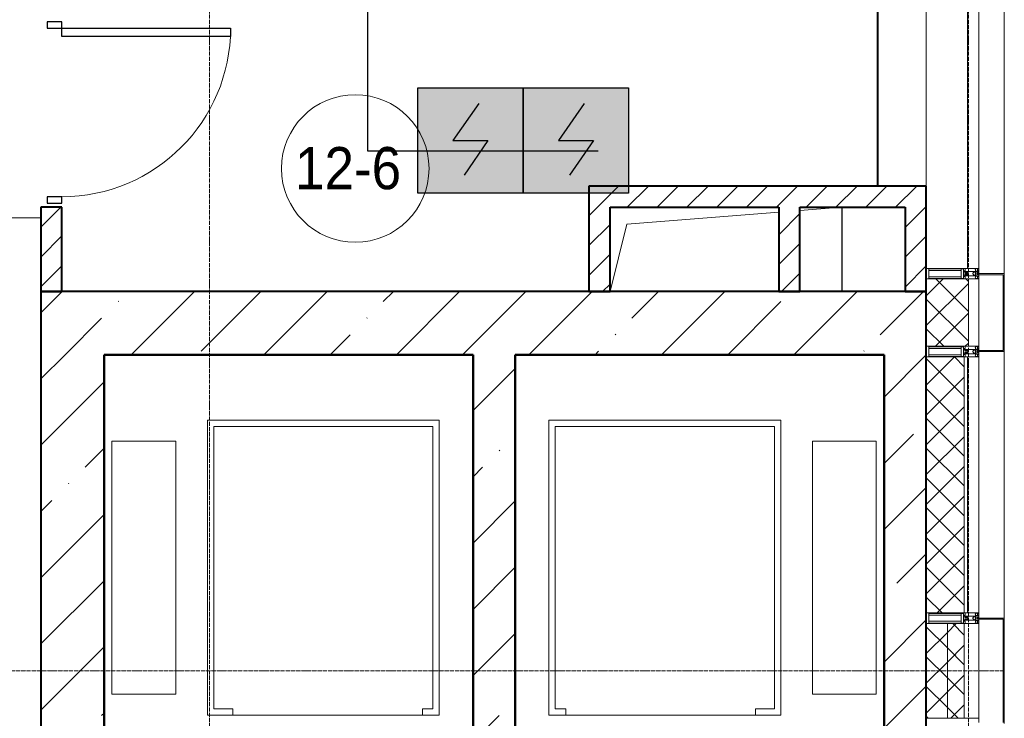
# Model space of a CAD drawing. Header units: millimetres. Extents: x -816133 to 919604, y 87941 to 147341.
# Tile 156 of 201: x -6552 to -1882, y 131249 to 134564. Entities that reach past the tile are written whole.
import ezdxf

# ---------------------------------------------------------------- set-up
doc = ezdxf.new("R2010")
doc.units = ezdxf.units.MM
for name, pattern in [('ADSK_Линия сетки', [25, 20, -2.5, 0, -2.5]), ('Линия сетки', [25, 20, -2.5, 0, -2.5]), ('Штрих_3_1_5_', [4.5, 3, -1.5]), ('Штриховая_ш3 п1_5', [4.5, 3, -1.5])]:
    doc.linetypes.add(name, pattern=pattern)
for name, color, linetype, lineweight in [('A-000-M_MASS', 7, 'Continuous', 18), ('A-010-A_ROOM', 7, 'Continuous', 20), ('A-200-M_WALL', 7, 'Continuous', 18), ('A-200-M_WALL_EXT', 7, 'Continuous', 18), ('A-200-M_WALL_INT', 7, 'Continuous', 18), ('A-200-M_WALL_PAT', 7, 'Continuous', 40), ('A-214-M_CURT_WALL', 7, 'Continuous', 18), ('A-215-M_CURT_PANEL', 7, 'Continuous', 18), ('A-280-M_COLUMN', 7, 'Continuous', 18), ('A-325-M_DOOR', 7, 'Continuous', 18), ('Z-030-M_GRID', 7, 'Continuous', 9), ('Z-060-M_DETAIL', 7, 'Continuous', 18), ('СОУЭ', 1, 'Continuous', 30), ('СС-011-ПОЖ-СИГНАЛИЗАЦИЯ', 1, 'Continuous', 30)]:
    doc.layers.add(name, color=color, linetype=linetype, lineweight=lineweight)
doc.layers.add('A-010-M_ROOM_SEPARATION', color=4, linetype='Штриховая_ш3 п1_5', lineweight=40, true_color=0x00ffff)
doc.layers.add('EI_HATCH_GALV', color=7, linetype='Continuous')
doc.styles.add('Arial_2', font='arial.ttf', dxfattribs={"width": 0.9, "height": 400})

# ---------------------------------------------------------------- blocks, each defined once
blk = doc.blocks.new('10эт')
at = {"layer": 'A-000-M_MASS', "color": 9}
for p, q in [((357451.7, 132535.4), (357651.7, 132551.1)), ((356631.7, 132471.1), (357351.7, 132527.5)), ((356551.7, 132151.1), (356631.7, 132471.1)), ((355741.7, 131541.1), (354641.7, 131541.1)), ((354641.7, 131541.1), (354641.7, 130141.1)), ((355741.7, 130141.1), (355741.7, 131541.1)), ((356261.7, 131541.1), (357361.7, 131541.1)), ((356261.7, 130141.1), (356261.7, 131541.1)), ((357361.7, 131541.1), (357361.7, 130141.1)), ((354671.7, 130171.1), (354671.7, 131511.1)), ((354671.7, 131511.1), (355711.7, 131511.1)), ((355711.7, 131511.1), (355711.7, 130171.1)), ((356291.7, 131511.1), (356291.7, 130171.1)), ((357331.7, 131511.1), (356291.7, 131511.1)), ((357331.7, 130171.1), (357331.7, 131511.1)), ((354491.7, 131441.1), (354188.7, 131441.1)), ((354188.7, 131441.1), (354188.7, 130241.1)), ((354491.7, 130241.1), (354491.7, 131441.1)), ((357511.7, 131441.1), (357814.7, 131441.1)), ((357511.7, 130241.1), (357511.7, 131441.1)), ((357814.7, 131441.1), (357814.7, 130241.1)), ((354188.7, 130241.1), (354491.7, 130241.1)), ((357814.7, 130241.1), (357511.7, 130241.1)), ((354761.7, 130171.1), (354671.7, 130171.1)), ((354761.7, 130141.1), (354761.7, 130171.1)), ((355711.7, 130171.1), (355661.7, 130171.1)), ((355661.7, 130171.1), (355661.7, 130141.1)), ((356291.7, 130171.1), (356341.7, 130171.1)), ((356341.7, 130171.1), (356341.7, 130141.1)), ((357241.7, 130171.1), (357331.7, 130171.1)), ((357241.7, 130141.1), (357241.7, 130171.1)), ((354641.7, 130141.1), (355741.7, 130141.1)), ((354641.7, 130141.1), (354761.7, 130141.1)), ((355661.7, 130141.1), (355741.7, 130141.1)), ((357361.7, 130141.1), (356261.7, 130141.1)), ((356341.7, 130141.1), (356261.7, 130141.1)), ((357361.7, 130141.1), (357241.7, 130141.1))]:
    blk.add_line(p, q, dxfattribs=at)
at = {"layer": 'A-000-M_MASS', "color": 9, "lineweight": 30}
blk.add_line((357651.7, 132551.1), (357651.7, 132151.1), dxfattribs=at)
at = {"layer": 'A-010-A_ROOM', "color": 9}
blk.add_circle((355343, 132734.9), 350, dxfattribs=at)
at = {"layer": 'A-010-M_ROOM_SEPARATION', "color": 9, "linetype": 'Штрих_3_1_5_'}
blk.add_line((357821.5, 132651.1), (357821.5, 133501.1), dxfattribs=at)
at = {"layer": 'A-200-M_WALL', "color": 9}
for p, q in [((352751.7, 132500.7), (353851.7, 132500.7)), ((353851.7, 132500.7), (352751.7, 132500.7)), ((352752.5, 132501.5), (353851.7, 132501.5)), ((353851.7, 132501.5), (352752.5, 132501.5))]:
    blk.add_line(p, q, dxfattribs=at)
at = {"layer": 'A-200-M_WALL', "color": 9, "lineweight": 9}
for p, q in [((358051.7, 132211.1), (358051.7, 131891.1)), ((358251.7, 132211.1), (358051.7, 132211.1)), ((358251.7, 131891.1), (358251.7, 132211.1)), ((358051.7, 131891.1), (358251.7, 131891.1)), ((358051.7, 131841.1), (358051.7, 130626.1)), ((358301.7, 131841.1), (358051.7, 131841.1)), ((358231.7, 130626.1), (358231.7, 131841.1)), ((358246.7, 130626.1), (358246.7, 131841.1)), ((358301.7, 130626.1), (358301.7, 131841.1)), ((358051.7, 130626.1), (358301.7, 130626.1)), ((358051.7, 130576.1), (358051.7, 130126.1)), ((358231.7, 130576.1), (358051.7, 130576.1)), ((358151.7, 130126.1), (358151.7, 130576.1)), ((358231.7, 130126.1), (358231.7, 130576.1)), ((358051.7, 130126.1), (358231.7, 130126.1))]:
    blk.add_line(p, q, dxfattribs=at)
at = {"layer": 'A-200-M_WALL_EXT', "color": 9, "lineweight": 40}
for p, q in [((358051.7, 132151.1), (353851.7, 132151.1)), ((353851.7, 132151.1), (353851.7, 131851.1)), ((358051.7, 131851.1), (358051.7, 132151.1)), ((353851.7, 131851.1), (353851.7, 129901.1)), ((354151.7, 131851.1), (355901.7, 131851.1)), ((354151.7, 129601.1), (354151.7, 131851.1)), ((355901.7, 131851.1), (355901.7, 129601.1)), ((356101.7, 131851.1), (357851.7, 131851.1)), ((356101.7, 129601.1), (356101.7, 131851.1)), ((357851.7, 131851.1), (357851.7, 129601.1)), ((358051.7, 129626.1), (358051.7, 131851.1))]:
    blk.add_line(p, q, dxfattribs=at)
at = {"layer": 'A-200-M_WALL_INT', "color": 9, "lineweight": 40}
for p, q in [((358051.7, 132651.1), (356451.7, 132651.1)), ((356451.7, 132651.1), (356451.7, 132551.1)), ((358051.7, 132551.1), (358051.7, 132651.1)), ((353951.7, 132551.1), (353851.7, 132551.1)), ((353851.7, 132551.1), (353851.7, 132151.1)), ((353951.7, 132151.1), (353951.7, 132551.1)), ((356451.7, 132551.1), (356451.7, 132151.1)), ((356551.7, 132551.1), (357351.7, 132551.1)), ((356551.7, 132151.1), (356551.7, 132551.1)), ((357351.7, 132551.1), (357351.7, 132151.1)), ((357451.7, 132551.1), (357951.7, 132551.1)), ((357451.7, 132151.1), (357451.7, 132551.1)), ((357951.7, 132551.1), (357951.7, 132151.1)), ((358051.7, 132151.1), (358051.7, 132551.1)), ((353851.7, 132151.1), (353951.7, 132151.1)), ((356451.7, 132151.1), (356551.7, 132151.1)), ((357351.7, 132151.1), (357451.7, 132151.1)), ((357951.7, 132151.1), (358051.7, 132151.1)), ((355901.7, 131851.1), (354151.7, 131851.1)), ((354151.7, 131851.1), (354151.7, 131850.1)), ((354151.7, 131850.1), (354151.7, 129901.1)), ((354152.7, 131850.1), (355900.7, 131850.1)), ((354152.7, 129902.1), (354152.7, 131850.1)), ((355900.7, 131850.1), (355900.7, 129902.1)), ((355901.7, 131850.1), (355901.7, 131851.1)), ((355901.7, 129902.1), (355901.7, 131850.1)), ((357851.7, 131851.1), (356101.7, 131851.1)), ((356101.7, 131851.1), (356101.7, 131850.1)), ((356101.7, 131850.1), (356101.7, 129901.1)), ((356102.7, 131850.1), (357850.7, 131850.1)), ((356102.7, 129902.1), (356102.7, 131850.1)), ((357850.7, 131850.1), (357850.7, 129902.1)), ((357851.7, 131850.1), (357851.7, 131851.1)), ((357851.7, 129902.1), (357851.7, 131850.1))]:
    blk.add_line(p, q, dxfattribs=at)
at = {"layer": 'A-200-M_WALL_PAT', "color": 9, "linetype": 'Continuous', "lineweight": 9}
for p, q in [((356492, 132551.1), (356592, 132651.1)), ((356633.4, 132551.1), (356733.4, 132651.1)), ((356774.8, 132551.1), (356874.8, 132651.1)), ((356916.3, 132551.1), (357016.3, 132651.1)), ((357057.7, 132551.1), (357157.7, 132651.1)), ((357199.1, 132551.1), (357299.1, 132651.1)), ((357340.5, 132551.1), (357440.5, 132651.1)), ((357481.9, 132551.1), (357581.9, 132651.1)), ((357623.4, 132551.1), (357723.4, 132651.1)), ((357764.8, 132551.1), (357864.8, 132651.1)), ((357906.2, 132551.1), (358006.2, 132651.1)), ((353851.7, 132456.4), (353946.4, 132551.1)), ((356451.7, 132510.8), (356492, 132551.1)), ((357951.7, 132455.1), (358047.6, 132551.1)), ((358047.6, 132551.1), (358051.7, 132555.1)), ((357351.7, 132420.8), (357451.7, 132520.8)), ((356451.7, 132369.3), (356551.7, 132469.3)), ((353851.7, 132314.9), (353951.7, 132414.9)), ((357951.7, 132313.7), (358051.7, 132413.7)), ((357351.7, 132279.4), (357451.7, 132379.4)), ((356451.7, 132227.9), (356551.7, 132327.9)), ((353851.7, 132173.5), (353951.7, 132273.5)), ((357951.7, 132172.3), (358051.7, 132272.3)), ((357364.8, 132151.1), (357451.7, 132238)), ((356516.3, 132151.1), (356551.7, 132186.5)), ((353851.7, 132050.5), (353952.3, 132151.1)), ((354280.9, 131851.1), (354580.9, 132151.1)), ((354611.6, 131867.4), (354895.2, 132151.1)), ((354909.5, 131851.1), (355209.5, 132151.1)), ((355475.9, 132103.1), (355523.8, 132151.1)), ((355538.1, 131851.1), (355838.1, 132151.1)), ((355852.5, 131851.1), (356152.5, 132151.1)), ((356166.8, 131851.1), (356466.8, 132151.1)), ((356654.6, 132024.5), (356781.1, 132151.1)), ((356795.4, 131851.1), (357095.4, 132151.1)), ((357424, 131851.1), (357724, 132151.1)), ((357833.2, 131946), (358038.3, 132151.1)), ((354218.7, 132103.1), (354221, 132105.5)), ((357109.7, 131851.1), (357361.8, 132103.1)), ((353966.6, 131851.1), (354140.1, 132024.5)), ((355397.3, 132024.5), (355399.7, 132026.9)), ((355223.8, 131851.1), (355318.8, 131946)), ((356576, 131946), (356578.4, 131948.3)), ((353851.7, 131736.2), (353966.6, 131851.1)), ((356481.1, 131851.1), (356497.4, 131867.4)), ((357754.7, 131867.4), (357757, 131869.8)), ((357851.7, 131650.1), (358051.7, 131850.1)), ((355901.7, 131586), (356101.7, 131786)), ((353851.7, 131421.9), (354151.7, 131721.9)), ((357851.7, 131335.8), (357990.4, 131474.5)), ((354061.5, 131317.4), (354151.7, 131407.5)), ((356026, 131395.9), (356028.3, 131398.3)), ((355901.7, 131271.7), (355947.4, 131317.4)), ((353982.9, 131238.8), (353985.3, 131241.1)), ((357851.7, 131021.5), (358051.7, 131221.5)), ((353851.7, 131107.5), (353904.4, 131160.2)), ((355901.7, 130957.4), (356101.7, 131157.4)), ((353851.7, 130793.2), (354151.7, 131093.2)), ((357911.8, 130767.3), (358051.7, 130907.2)), ((355901.7, 130643.1), (356101.7, 130843.1)), ((353851.7, 130478.9), (354151.7, 130778.9)), ((357851.7, 130392.9), (358051.7, 130592.9)), ((355901.7, 130328.8), (356101.7, 130528.8)), ((353851.7, 130164.6), (354151.7, 130464.6)), ((357851.7, 130078.6), (358051.7, 130278.6)), ((354140.1, 130138.7), (354151.7, 130150.3)), ((355901.7, 130014.5), (356026, 130138.7))]:
    blk.add_line(p, q, dxfattribs=at)
at = {"layer": 'A-200-M_WALL_PAT', "color": 9, "linetype": 'Continuous', "lineweight": 5}
for p, q in [((358051.7, 132130.9), (358131.9, 132211.1)), ((358051.7, 131989.4), (358251.7, 132189.4)), ((358251.7, 132056.9), (358097.6, 132211.1)), ((358251.7, 132198.4), (358239, 132211.1)), ((358251.7, 131915.5), (358051.7, 132115.5)), ((358094.7, 131891.1), (358251.7, 132048)), ((358134.8, 131891.1), (358051.7, 131974.1)), ((358236.2, 131891.1), (358251.7, 131906.6)), ((358051.7, 131706.6), (358186.2, 131841.1)), ((358231.7, 131652.7), (358051.7, 131832.7)), ((358231.7, 131794.1), (358184.8, 131841.1)), ((358051.7, 131565.2), (358231.7, 131745.2)), ((358231.7, 131511.2), (358051.7, 131691.2)), ((358051.7, 131423.8), (358231.7, 131603.8)), ((358231.7, 131369.8), (358051.7, 131549.8)), ((358051.7, 131282.3), (358231.7, 131462.3)), ((358231.7, 131228.4), (358051.7, 131408.4)), ((358051.7, 131140.9), (358231.7, 131320.9)), ((358231.7, 131087), (358051.7, 131267)), ((358051.7, 130999.5), (358231.7, 131179.5)), ((358231.7, 130945.6), (358051.7, 131125.6)), ((358051.7, 130858.1), (358231.7, 131038.1)), ((358231.7, 130804.1), (358051.7, 130984.1)), ((358051.7, 130716.7), (358231.7, 130896.7)), ((358231.7, 130662.7), (358051.7, 130842.7)), ((358102.5, 130626.1), (358231.7, 130755.2)), ((358127, 130626.1), (358051.7, 130701.3)), ((358051.7, 130575.2), (358052.5, 130576.1)), ((358151.7, 130459.9), (358051.7, 130559.9)), ((358151.7, 130533.8), (358194, 130576.1)), ((358231.7, 130521.3), (358177, 130576.1)), ((358051.7, 130433.8), (358151.7, 130533.8)), ((358151.7, 130392.4), (358231.7, 130472.4)), ((358231.7, 130379.9), (358151.7, 130459.9)), ((358151.7, 130318.5), (358051.7, 130418.5)), ((358051.7, 130292.4), (358151.7, 130392.4)), ((358151.7, 130251), (358231.7, 130331)), ((358231.7, 130238.5), (358151.7, 130318.5)), ((358151.7, 130177), (358051.7, 130277)), ((358051.7, 130151), (358151.7, 130251)), ((358202.7, 130126.1), (358151.7, 130177)), ((358168.2, 130126.1), (358231.7, 130189.5)), ((358061.3, 130126.1), (358051.7, 130135.6))]:
    blk.add_line(p, q, dxfattribs=at)
at = {"layer": 'A-214-M_CURT_WALL', "color": 9, "lineweight": 5}
for p, q in [((358051.7, 132651.1), (358051.7, 133476.1)), ((358301.7, 131891.1), (358301.7, 132211.1)), ((358301.7, 130126.1), (358301.7, 130576.1))]:
    blk.add_line(p, q, dxfattribs=at)
at = {"layer": 'A-214-M_CURT_WALL', "color": 9, "lineweight": 5, "extrusion": (0, 0, -1)}
for p, q in [((358301.7, 132261.1), (358051.7, 132261.1)), ((358051.7, 132261.1), (358051.7, 132211.1)), ((358301.7, 132236.1), (358301.7, 132261.1)), ((358301.7, 132211.1), (358301.7, 132231.1)), ((358051.7, 132211.1), (358301.7, 132211.1)), ((358301.7, 131891.1), (358051.7, 131891.1)), ((358051.7, 131891.1), (358051.7, 131841.1)), ((358301.7, 131871.1), (358301.7, 131891.1)), ((358301.7, 131841.1), (358301.7, 131866.1)), ((358051.7, 131841.1), (358301.7, 131841.1)), ((358301.7, 130626.1), (358051.7, 130626.1)), ((358051.7, 130626.1), (358051.7, 130576.1)), ((358301.7, 130601.1), (358301.7, 130626.1)), ((358301.7, 130576.1), (358301.7, 130596.1)), ((358051.7, 130576.1), (358301.7, 130576.1)), ((358301.7, 130126.1), (358051.7, 130126.1)), ((358051.7, 130126.1), (358051.7, 130076.1)), ((358301.7, 130106.1), (358301.7, 130126.1))]:
    blk.add_line(p, q, dxfattribs=at)
at = {"layer": 'A-215-M_CURT_PANEL', "color": 9, "lineweight": 5}
for p, q in [((358246.7, 133476.1), (358246.7, 132261.1)), ((358301.7, 132261.1), (358301.7, 133476.1)), ((358246.7, 132261.1), (358301.7, 132261.1))]:
    blk.add_line(p, q, dxfattribs=at)
at = {"layer": 'A-280-M_COLUMN', "color": 9, "lineweight": 5}
for p, q in [((358421.7, 132236.1), (358421.7, 133501.1)), ((358301.7, 132236.1), (358421.7, 132236.1)), ((358301.7, 132231.1), (358301.7, 132236.1)), ((358416.7, 132231.1), (358301.7, 132231.1)), ((358416.7, 131871.1), (358416.7, 132231.1)), ((358421.7, 132236.1), (358421.7, 131866.1)), ((358301.7, 131866.1), (358301.7, 131871.1)), ((358301.7, 131871.1), (358416.7, 131871.1)), ((358421.7, 131866.1), (358301.7, 131866.1)), ((358421.7, 130601.1), (358421.7, 131866.1)), ((358301.7, 130601.1), (358421.7, 130601.1)), ((358301.7, 130596.1), (358301.7, 130601.1)), ((358416.7, 130596.1), (358301.7, 130596.1)), ((358416.7, 130106.1), (358416.7, 130596.1)), ((358421.7, 130601.1), (358421.7, 130101.1))]:
    blk.add_line(p, q, dxfattribs=at)
at = {"layer": 'A-325-M_DOOR', "color": 9, "lineweight": 30}
for p, q in [((353951.7, 133431.1), (353881.7, 133431.1)), ((353881.7, 133431.1), (353881.7, 133401.1)), ((353881.7, 133401.1), (353951.7, 133401.1)), ((353951.7, 133401.1), (353951.7, 133431.1)), ((353951.7, 133401.1), (354751.7, 133401.1)), ((353951.7, 133401.1), (354751.7, 133401.1)), ((353951.7, 133361.1), (353951.7, 133401.1)), ((354751.7, 133401.1), (354751.7, 133361.1)), ((354751.7, 133361.1), (353951.7, 133361.1)), ((353881.7, 132601.1), (353881.7, 132571.1)), ((353951.7, 132601.1), (353881.7, 132601.1)), ((353951.7, 132571.1), (353951.7, 132601.1)), ((353881.7, 132571.1), (353951.7, 132571.1))]:
    blk.add_line(p, q, dxfattribs=at)
at = {"layer": 'A-325-M_DOOR', "color": 9, "lineweight": 9}
blk.add_arc((353951.7, 133401.1), 800, 270, 0, dxfattribs=at)
at = {"layer": 'Z-030-M_GRID', "color": 9, "linetype": 'Линия сетки'}
for p, q in [((354651.7, 116076.8), (354651.7, 137026.1)), ((358251.7, 116076.8), (358251.7, 137026.1))]:
    blk.add_line(p, q, dxfattribs=at)
at = {"layer": 'Z-030-M_GRID', "color": 9, "linetype": 'ADSK_Линия сетки'}
blk.add_line((358421.7, 130351.1), (308438.4, 130351.1), dxfattribs=at)
at = {"layer": 'Z-060-M_DETAIL', "color": 9, "lineweight": 5, "extrusion": (0, 0, -1)}
for p, q in [((358236.5, 132261.1), (358051.7, 132261.1)), ((358051.7, 132261.1), (358051.7, 132236.1)), ((358051.7, 132211.1), (358051.7, 132236.1)), ((358064.4, 132259.1), (358064.4, 132236.1)), ((358064.4, 132259.1), (358228.2, 132259.1)), ((358217.8, 132251), (358064.4, 132251)), ((358064.4, 132213.1), (358064.4, 132236.1)), ((358217.8, 132221.2), (358064.4, 132221.2)), ((358217.8, 132236.1), (358217.8, 132259.1)), ((358217.8, 132236.1), (358217.8, 132213.1)), ((358228.2, 132236.6), (358228.2, 132259.1)), ((358228.2, 132235.6), (358228.2, 132213.1)), ((358230.5, 132250.1), (358236.5, 132250.1)), ((358230.5, 132246.1), (358230.5, 132250.1)), ((358248.7, 132246.1), (358230.5, 132246.1)), ((358230.5, 132226.1), (358230.5, 132222.1)), ((358248.7, 132226.1), (358230.5, 132226.1)), ((358230.5, 132222.1), (358236.5, 132222.1)), ((358236.5, 132243.1), (358234.5, 132241.9)), ((358234.5, 132240.2), (358234.5, 132241.9)), ((358234.5, 132240.2), (358236.7, 132239)), ((358234.5, 132231.9), (358236.7, 132233.1)), ((358234.5, 132231.9), (358234.5, 132230.2)), ((358236.5, 132229), (358234.5, 132230.2)), ((358236.5, 132250.1), (358236.5, 132261.1)), ((358236.5, 132243.1), (358247.1, 132243.1)), ((358236.5, 132229), (358247.1, 132229)), ((358236.5, 132222.1), (358236.5, 132211.1)), ((358236.7, 132239), (358247.1, 132239)), ((358236.7, 132233.1), (358247.1, 132233.1)), ((358248.7, 132244.8), (358247.1, 132243.1)), ((358248.7, 132237.4), (358247.1, 132239)), ((358248.7, 132234.8), (358247.1, 132233.1)), ((358248.7, 132227.4), (358247.1, 132229)), ((358248.7, 132244.8), (358248.7, 132246.1)), ((358248.7, 132246.1), (358284.7, 132246.1)), ((358248.7, 132236.1), (358248.7, 132237.4)), ((358248.7, 132236.1), (358248.7, 132234.8)), ((358248.7, 132227.4), (358248.7, 132226.1)), ((358248.7, 132226.1), (358284.7, 132226.1)), ((358278.7, 132244.6), (358271.7, 132237.6)), ((358271.7, 132237.6), (358271.7, 132236.1)), ((358271.7, 132234.5), (358271.7, 132236.1)), ((358278.7, 132227.6), (358271.7, 132234.5)), ((358283.3, 132244.6), (358278.7, 132244.6)), ((358283.3, 132227.6), (358278.7, 132227.6)), ((358283.3, 132243.6), (358283.3, 132244.6)), ((358284.7, 132243.6), (358283.3, 132243.6)), ((358283.3, 132228.6), (358283.3, 132227.6)), ((358284.7, 132228.6), (358283.3, 132228.6)), ((358283.7, 132243.4), (358285.1, 132243.4)), ((358283.7, 132238.7), (358283.7, 132243.4)), ((358283.7, 132238.7), (358284.9, 132238.7)), ((358283.7, 132233.4), (358284.9, 132233.4)), ((358283.7, 132233.4), (358283.7, 132228.7)), ((358283.7, 132228.7), (358285.1, 132228.7)), ((358284.1, 132255), (358285.7, 132257.4)), ((358285.1, 132254.4), (358284.1, 132255)), ((358285.1, 132217.7), (358284.1, 132217.1)), ((358284.7, 132258.4), (358284.7, 132259.9)), ((358284.7, 132259.9), (358287.1, 132259.9)), ((358284.7, 132258.4), (358285.7, 132258.4)), ((358284.7, 132246.1), (358284.7, 132243.6)), ((358284.7, 132226.1), (358284.7, 132228.6)), ((358284.9, 132238.7), (358284.9, 132236.1)), ((358284.9, 132233.4), (358284.9, 132236.1)), ((358286.9, 132236.1), (358284.9, 132236.1)), ((358286.9, 132236.1), (358284.9, 132236.1)), ((358285.1, 132243.4), (358285.1, 132254.4)), ((358285.1, 132228.7), (358285.1, 132217.7)), ((358285.7, 132258.4), (358285.7, 132257.4)), ((358292.7, 132248.3), (358286.9, 132248.3)), ((358286.9, 132248.3), (358286.9, 132236.1)), ((358286.9, 132223.9), (358286.9, 132236.1)), ((358292.7, 132223.9), (358286.9, 132223.9)), ((358287.1, 132259.9), (358287.5, 132261.1)), ((358291.1, 132258.6), (358287.1, 132259.9)), ((358301.7, 132261.1), (358287.5, 132261.1)), ((358294.1, 132248.7), (358290.3, 132247.4)), ((358290.5, 132246.6), (358290.3, 132247.3)), ((358290.5, 132225.6), (358290.3, 132224.8)), ((358294.1, 132223.4), (358290.3, 132224.7)), ((358300.2, 132246.6), (358290.5, 132246.6)), ((358300.2, 132225.6), (358290.5, 132225.6)), ((358291.1, 132258.6), (358291.8, 132259.8)), ((358291.6, 132259.3), (358293.7, 132258.6)), ((358300.4, 132259.8), (358291.8, 132259.8)), ((358293.7, 132258.6), (358297.2, 132258.6)), ((358293.7, 132236.1), (358293.7, 132240.9)), ((358300.2, 132240.9), (358293.7, 132240.9)), ((358301.7, 132236.1), (358293.7, 132236.1)), ((358293.7, 132236.1), (358293.7, 132231.3)), ((358301.7, 132236.1), (358293.7, 132236.1)), ((358300.2, 132231.3), (358293.7, 132231.3)), ((358294.1, 132248.7), (358294.8, 132247.9)), ((358294.1, 132223.4), (358294.8, 132224.3)), ((358297.2, 132249.2), (358294.5, 132248.2)), ((358297.2, 132222.9), (358294.5, 132223.9)), ((358300.4, 132247.9), (358294.8, 132247.9)), ((358300.4, 132224.3), (358294.8, 132224.3)), ((358297.2, 132257.4), (358295.2, 132257.4)), ((358295.2, 132257.4), (358295.2, 132250.3)), ((358295.2, 132250.3), (358297.2, 132250.3)), ((358295.2, 132214.8), (358295.2, 132221.9)), ((358295.2, 132221.9), (358297.2, 132221.9)), ((358297.2, 132257.4), (358297.2, 132258.6)), ((358297.2, 132249.2), (358297.2, 132250.3)), ((358297.2, 132222.9), (358297.2, 132221.9)), ((358300.2, 132240.9), (358300.2, 132246.6)), ((358300.2, 132231.3), (358300.2, 132225.6)), ((358300.4, 132259.8), (358300.4, 132247.9)), ((358300.4, 132212.4), (358300.4, 132224.3)), ((358301.7, 132261.1), (358301.7, 132236.1)), ((358301.7, 132211.1), (358301.7, 132236.1)), ((358236.5, 132211.1), (358051.7, 132211.1)), ((358064.4, 132213.1), (358228.2, 132213.1)), ((358284.1, 132217.1), (358285.7, 132214.7)), ((358284.7, 132213.7), (358285.7, 132213.7)), ((358284.7, 132213.7), (358284.7, 132212.2)), ((358284.7, 132212.2), (358287.1, 132212.2)), ((358285.7, 132213.7), (358285.7, 132214.7)), ((358291.1, 132213.5), (358287.1, 132212.2)), ((358287.1, 132212.2), (358287.5, 132211.1)), ((358301.7, 132211.1), (358287.5, 132211.1)), ((358291.1, 132213.5), (358291.8, 132212.4)), ((358291.6, 132212.8), (358293.7, 132213.6)), ((358300.4, 132212.4), (358291.8, 132212.4)), ((358293.7, 132213.6), (358297.2, 132213.6)), ((358297.2, 132214.8), (358295.2, 132214.8)), ((358297.2, 132214.8), (358297.2, 132213.6)), ((358236.5, 131891.1), (358051.7, 131891.1)), ((358051.7, 131891.1), (358051.7, 131866.1)), ((358236.5, 131880.1), (358236.5, 131891.1)), ((358287.1, 131889.9), (358287.5, 131891.1)), ((358301.7, 131891.1), (358287.5, 131891.1)), ((358301.7, 131891.1), (358301.7, 131866.1)), ((358051.7, 131841.1), (358051.7, 131866.1)), ((358064.4, 131889.1), (358064.4, 131866.1)), ((358064.4, 131889.1), (358228.2, 131889.1)), ((358217.8, 131881), (358064.4, 131881)), ((358064.4, 131843.1), (358064.4, 131866.1)), ((358217.8, 131851.2), (358064.4, 131851.2)), ((358217.8, 131866.1), (358217.8, 131889.1)), ((358217.8, 131866.1), (358217.8, 131843.1)), ((358228.2, 131866.6), (358228.2, 131889.1)), ((358228.2, 131865.6), (358228.2, 131843.1)), ((358230.5, 131880.1), (358236.5, 131880.1)), ((358230.5, 131876.1), (358230.5, 131880.1)), ((358248.7, 131876.1), (358230.5, 131876.1)), ((358230.5, 131856.1), (358230.5, 131852.1)), ((358248.7, 131856.1), (358230.5, 131856.1)), ((358230.5, 131852.1), (358236.5, 131852.1)), ((358236.5, 131873.1), (358234.5, 131871.9)), ((358234.5, 131870.2), (358234.5, 131871.9)), ((358234.5, 131870.2), (358236.7, 131869)), ((358234.5, 131861.9), (358236.7, 131863.1)), ((358234.5, 131861.9), (358234.5, 131860.2)), ((358236.5, 131859), (358234.5, 131860.2)), ((358236.5, 131873.1), (358247.1, 131873.1)), ((358236.5, 131859), (358247.1, 131859)), ((358236.5, 131852.1), (358236.5, 131841.1)), ((358236.7, 131869), (358247.1, 131869)), ((358236.7, 131863.1), (358247.1, 131863.1)), ((358248.7, 131874.8), (358247.1, 131873.1)), ((358248.7, 131867.4), (358247.1, 131869)), ((358248.7, 131864.8), (358247.1, 131863.1)), ((358248.7, 131857.4), (358247.1, 131859)), ((358248.7, 131874.8), (358248.7, 131876.1)), ((358248.7, 131876.1), (358284.7, 131876.1)), ((358248.7, 131866.1), (358248.7, 131867.4)), ((358248.7, 131866.1), (358248.7, 131864.8)), ((358248.7, 131857.4), (358248.7, 131856.1)), ((358248.7, 131856.1), (358284.7, 131856.1)), ((358278.7, 131874.6), (358271.7, 131867.6)), ((358271.7, 131867.6), (358271.7, 131866.1)), ((358271.7, 131864.5), (358271.7, 131866.1)), ((358278.7, 131857.6), (358271.7, 131864.5)), ((358283.3, 131874.6), (358278.7, 131874.6)), ((358283.3, 131857.6), (358278.7, 131857.6)), ((358283.3, 131873.6), (358283.3, 131874.6)), ((358284.7, 131873.6), (358283.3, 131873.6)), ((358283.3, 131858.6), (358283.3, 131857.6)), ((358284.7, 131858.6), (358283.3, 131858.6)), ((358283.7, 131873.4), (358285.1, 131873.4)), ((358283.7, 131868.7), (358283.7, 131873.4)), ((358283.7, 131868.7), (358284.9, 131868.7)), ((358283.7, 131863.4), (358284.9, 131863.4)), ((358283.7, 131863.4), (358283.7, 131858.7)), ((358283.7, 131858.7), (358285.1, 131858.7)), ((358284.1, 131885), (358285.7, 131887.4)), ((358285.1, 131884.4), (358284.1, 131885)), ((358285.1, 131847.7), (358284.1, 131847.1)), ((358284.1, 131847.1), (358285.7, 131844.7)), ((358284.7, 131888.4), (358284.7, 131889.9)), ((358284.7, 131889.9), (358287.1, 131889.9)), ((358284.7, 131888.4), (358285.7, 131888.4)), ((358284.7, 131876.1), (358284.7, 131873.6)), ((358284.7, 131856.1), (358284.7, 131858.6)), ((358284.7, 131843.7), (358285.7, 131843.7)), ((358284.7, 131843.7), (358284.7, 131842.2)), ((358284.9, 131868.7), (358284.9, 131866.1)), ((358284.9, 131863.4), (358284.9, 131866.1)), ((358286.9, 131866.1), (358284.9, 131866.1)), ((358286.9, 131866.1), (358284.9, 131866.1)), ((358285.1, 131873.4), (358285.1, 131884.4)), ((358285.1, 131858.7), (358285.1, 131847.7)), ((358285.7, 131888.4), (358285.7, 131887.4)), ((358285.7, 131843.7), (358285.7, 131844.7)), ((358292.7, 131878.3), (358286.9, 131878.3)), ((358286.9, 131878.3), (358286.9, 131866.1)), ((358286.9, 131853.9), (358286.9, 131866.1)), ((358292.7, 131853.9), (358286.9, 131853.9)), ((358291.1, 131888.6), (358287.1, 131889.9)), ((358291.1, 131843.5), (358287.1, 131842.2)), ((358294.1, 131878.7), (358290.3, 131877.4)), ((358290.5, 131876.6), (358290.3, 131877.3)), ((358290.5, 131855.6), (358290.3, 131854.8)), ((358294.1, 131853.4), (358290.3, 131854.7)), ((358300.2, 131876.6), (358290.5, 131876.6)), ((358300.2, 131855.6), (358290.5, 131855.6)), ((358291.1, 131888.6), (358291.8, 131889.8)), ((358291.1, 131843.5), (358291.8, 131842.4)), ((358291.6, 131889.3), (358293.7, 131888.6)), ((358291.6, 131842.8), (358293.7, 131843.6)), ((358300.4, 131889.8), (358291.8, 131889.8)), ((358293.7, 131888.6), (358297.2, 131888.6)), ((358293.7, 131866.1), (358293.7, 131870.9)), ((358300.2, 131870.9), (358293.7, 131870.9)), ((358301.7, 131866.1), (358293.7, 131866.1)), ((358293.7, 131866.1), (358293.7, 131861.3)), ((358301.7, 131866.1), (358293.7, 131866.1)), ((358300.2, 131861.3), (358293.7, 131861.3)), ((358293.7, 131843.6), (358297.2, 131843.6)), ((358294.1, 131878.7), (358294.8, 131877.9)), ((358294.1, 131853.4), (358294.8, 131854.3)), ((358297.2, 131879.2), (358294.5, 131878.2)), ((358297.2, 131852.9), (358294.5, 131853.9)), ((358300.4, 131877.9), (358294.8, 131877.9)), ((358300.4, 131854.3), (358294.8, 131854.3)), ((358297.2, 131887.4), (358295.2, 131887.4)), ((358295.2, 131887.4), (358295.2, 131880.3)), ((358295.2, 131880.3), (358297.2, 131880.3)), ((358295.2, 131844.8), (358295.2, 131851.9)), ((358295.2, 131851.9), (358297.2, 131851.9)), ((358297.2, 131844.8), (358295.2, 131844.8)), ((358297.2, 131887.4), (358297.2, 131888.6)), ((358297.2, 131879.2), (358297.2, 131880.3)), ((358297.2, 131852.9), (358297.2, 131851.9)), ((358297.2, 131844.8), (358297.2, 131843.6)), ((358300.2, 131870.9), (358300.2, 131876.6)), ((358300.2, 131861.3), (358300.2, 131855.6)), ((358300.4, 131889.8), (358300.4, 131877.9)), ((358300.4, 131842.4), (358300.4, 131854.3)), ((358301.7, 131841.1), (358301.7, 131866.1)), ((358236.5, 131841.1), (358051.7, 131841.1)), ((358064.4, 131843.1), (358228.2, 131843.1)), ((358284.7, 131842.2), (358287.1, 131842.2)), ((358287.1, 131842.2), (358287.5, 131841.1)), ((358301.7, 131841.1), (358287.5, 131841.1)), ((358300.4, 131842.4), (358291.8, 131842.4)), ((358236.5, 130626.1), (358051.7, 130626.1)), ((358051.7, 130626.1), (358051.7, 130601.1)), ((358051.7, 130576.1), (358051.7, 130601.1)), ((358064.4, 130624.1), (358064.4, 130601.1)), ((358064.4, 130624.1), (358228.2, 130624.1)), ((358217.8, 130616), (358064.4, 130616)), ((358064.4, 130578.1), (358064.4, 130601.1)), ((358217.8, 130586.2), (358064.4, 130586.2)), ((358217.8, 130601.1), (358217.8, 130624.1)), ((358217.8, 130601.1), (358217.8, 130578.1)), ((358228.2, 130601.6), (358228.2, 130624.1)), ((358228.2, 130600.6), (358228.2, 130578.1)), ((358230.5, 130615.1), (358236.5, 130615.1)), ((358230.5, 130611.1), (358230.5, 130615.1)), ((358248.7, 130611.1), (358230.5, 130611.1)), ((358230.5, 130591.1), (358230.5, 130587.1)), ((358248.7, 130591.1), (358230.5, 130591.1)), ((358230.5, 130587.1), (358236.5, 130587.1)), ((358236.5, 130608.1), (358234.5, 130606.9)), ((358234.5, 130605.2), (358234.5, 130606.9)), ((358234.5, 130605.2), (358236.7, 130604)), ((358234.5, 130596.9), (358236.7, 130598.1)), ((358234.5, 130596.9), (358234.5, 130595.2)), ((358236.5, 130594), (358234.5, 130595.2)), ((358236.5, 130615.1), (358236.5, 130626.1)), ((358236.5, 130608.1), (358247.1, 130608.1)), ((358236.5, 130594), (358247.1, 130594)), ((358236.5, 130587.1), (358236.5, 130576.1)), ((358236.7, 130604), (358247.1, 130604)), ((358236.7, 130598.1), (358247.1, 130598.1)), ((358248.7, 130609.8), (358247.1, 130608.1)), ((358248.7, 130602.4), (358247.1, 130604)), ((358248.7, 130599.8), (358247.1, 130598.1)), ((358248.7, 130592.4), (358247.1, 130594)), ((358248.7, 130609.8), (358248.7, 130611.1)), ((358248.7, 130611.1), (358284.7, 130611.1)), ((358248.7, 130601.1), (358248.7, 130602.4)), ((358248.7, 130601.1), (358248.7, 130599.8)), ((358248.7, 130592.4), (358248.7, 130591.1)), ((358248.7, 130591.1), (358284.7, 130591.1)), ((358278.7, 130609.6), (358271.7, 130602.6)), ((358271.7, 130602.6), (358271.7, 130601.1)), ((358271.7, 130599.5), (358271.7, 130601.1)), ((358278.7, 130592.6), (358271.7, 130599.5)), ((358283.3, 130609.6), (358278.7, 130609.6)), ((358283.3, 130592.6), (358278.7, 130592.6)), ((358283.3, 130608.6), (358283.3, 130609.6)), ((358284.7, 130608.6), (358283.3, 130608.6)), ((358283.3, 130593.6), (358283.3, 130592.6)), ((358284.7, 130593.6), (358283.3, 130593.6)), ((358283.7, 130608.4), (358285.1, 130608.4)), ((358283.7, 130603.7), (358283.7, 130608.4)), ((358283.7, 130603.7), (358284.9, 130603.7)), ((358283.7, 130598.4), (358284.9, 130598.4)), ((358283.7, 130598.4), (358283.7, 130593.7)), ((358283.7, 130593.7), (358285.1, 130593.7)), ((358284.1, 130620), (358285.7, 130622.4)), ((358285.1, 130619.4), (358284.1, 130620)), ((358285.1, 130582.7), (358284.1, 130582.1)), ((358284.7, 130623.4), (358284.7, 130624.9)), ((358284.7, 130624.9), (358287.1, 130624.9)), ((358284.7, 130623.4), (358285.7, 130623.4)), ((358284.7, 130611.1), (358284.7, 130608.6)), ((358284.7, 130591.1), (358284.7, 130593.6)), ((358284.9, 130603.7), (358284.9, 130601.1)), ((358284.9, 130598.4), (358284.9, 130601.1)), ((358286.9, 130601.1), (358284.9, 130601.1)), ((358286.9, 130601.1), (358284.9, 130601.1)), ((358285.1, 130608.4), (358285.1, 130619.4)), ((358285.1, 130593.7), (358285.1, 130582.7)), ((358285.7, 130623.4), (358285.7, 130622.4)), ((358292.7, 130613.3), (358286.9, 130613.3)), ((358286.9, 130613.3), (358286.9, 130601.1)), ((358286.9, 130588.9), (358286.9, 130601.1)), ((358292.7, 130588.9), (358286.9, 130588.9)), ((358287.1, 130624.9), (358287.5, 130626.1)), ((358291.1, 130623.6), (358287.1, 130624.9)), ((358301.7, 130626.1), (358287.5, 130626.1)), ((358294.1, 130613.7), (358290.3, 130612.4)), ((358290.5, 130611.6), (358290.3, 130612.3)), ((358290.5, 130590.6), (358290.3, 130589.8)), ((358294.1, 130588.4), (358290.3, 130589.7)), ((358300.2, 130611.6), (358290.5, 130611.6)), ((358300.2, 130590.6), (358290.5, 130590.6)), ((358291.1, 130623.6), (358291.8, 130624.8)), ((358291.6, 130624.3), (358293.7, 130623.6)), ((358300.4, 130624.8), (358291.8, 130624.8)), ((358293.7, 130623.6), (358297.2, 130623.6)), ((358293.7, 130601.1), (358293.7, 130605.9)), ((358300.2, 130605.9), (358293.7, 130605.9)), ((358301.7, 130601.1), (358293.7, 130601.1)), ((358293.7, 130601.1), (358293.7, 130596.3)), ((358301.7, 130601.1), (358293.7, 130601.1)), ((358300.2, 130596.3), (358293.7, 130596.3)), ((358294.1, 130613.7), (358294.8, 130612.9)), ((358294.1, 130588.4), (358294.8, 130589.3)), ((358297.2, 130614.2), (358294.5, 130613.2)), ((358297.2, 130587.9), (358294.5, 130588.9)), ((358300.4, 130612.9), (358294.8, 130612.9)), ((358300.4, 130589.3), (358294.8, 130589.3)), ((358297.2, 130622.4), (358295.2, 130622.4)), ((358295.2, 130622.4), (358295.2, 130615.3)), ((358295.2, 130615.3), (358297.2, 130615.3)), ((358295.2, 130579.8), (358295.2, 130586.9)), ((358295.2, 130586.9), (358297.2, 130586.9)), ((358297.2, 130622.4), (358297.2, 130623.6)), ((358297.2, 130614.2), (358297.2, 130615.3)), ((358297.2, 130587.9), (358297.2, 130586.9)), ((358300.2, 130605.9), (358300.2, 130611.6)), ((358300.2, 130596.3), (358300.2, 130590.6)), ((358300.4, 130624.8), (358300.4, 130612.9)), ((358300.4, 130577.4), (358300.4, 130589.3)), ((358301.7, 130626.1), (358301.7, 130601.1)), ((358301.7, 130576.1), (358301.7, 130601.1)), ((358236.5, 130576.1), (358051.7, 130576.1)), ((358064.4, 130578.1), (358228.2, 130578.1)), ((358284.1, 130582.1), (358285.7, 130579.7)), ((358284.7, 130578.7), (358285.7, 130578.7)), ((358284.7, 130578.7), (358284.7, 130577.2)), ((358284.7, 130577.2), (358287.1, 130577.2)), ((358285.7, 130578.7), (358285.7, 130579.7)), ((358291.1, 130578.5), (358287.1, 130577.2)), ((358287.1, 130577.2), (358287.5, 130576.1)), ((358301.7, 130576.1), (358287.5, 130576.1)), ((358291.1, 130578.5), (358291.8, 130577.4)), ((358291.6, 130577.8), (358293.7, 130578.6)), ((358300.4, 130577.4), (358291.8, 130577.4)), ((358293.7, 130578.6), (358297.2, 130578.6)), ((358297.2, 130579.8), (358295.2, 130579.8)), ((358297.2, 130579.8), (358297.2, 130578.6))]:
    blk.add_line(p, q, dxfattribs=at)
for centre, start, end in [((-358228.7, 132236.6), 270, 0), ((-358228.7, 132235.6), 0, 90), ((-358228.7, 131866.6), 270, 0), ((-358228.7, 131865.6), 0, 90), ((-358228.7, 130601.6), 270, 0), ((-358228.7, 130600.6), 0, 90)]:
    blk.add_arc(centre, 0.5, start, end, dxfattribs=at)
at = {"layer": 'A-010-A_ROOM', "color": 9, "lineweight": 30, "style": 'Arial_2', "width": 0.9}
blk.add_text('12-6', height=200, dxfattribs=at).set_placement((355057.5, 132636.6))
blk = doc.blocks.new('ИП 212-64 прот.R3')
at = {"layer": 'EI_HATCH_GALV', "lineweight": 30, "true_color": 0xffffff}
h = blk.add_hatch(color=7, dxfattribs=at)
h.dxf.hatch_style = 1
h.paths.add_polyline_path([(-2.5, 2.5), (2.5, 2.5), (2.5, -2.5), (-2.5, -2.5)])
at = {"color": 1, "linetype": 'ByBlock', "lineweight": -2}
for p, q in [((0.397, 1.766), (-0.83, 0)), ((-0.83, 0), (0.829, 0)), ((0.829, 0), (-0.306, -1.637))]:
    blk.add_line(p, q, dxfattribs=at)
at = {"color": 1, "linetype": 'ByBlock', "lineweight": -2, "ltscale": 0.1}
blk.add_lwpolyline([(-2.5, 2.5), (2.5, 2.5), (2.5, -2.5), (-2.5, -2.5)], close=True, dxfattribs=at)

msp = doc.modelspace()

# ---------------------------------------------------------------- linework, layer by layer
at = {"layer": 'СС-011-ПОЖ-СИГНАЛИЗАЦИЯ', "ltscale": 100}
msp.add_lwpolyline([(-6882.7, 130708.4), (-6882.7, 132727.3), (-7644.6, 132727.3), (-7644.6, 134219.2), (-9186.5, 134219.2), (-9186.5, 136906.8), (-4902.1, 136906.8), (-4902.1, 133941.1), (-3807.9, 133941.1)], dxfattribs=at)

# ---------------------------------------------------------------- block references
at = {"layer": 'СОУЭ', "color": 6, "xscale": 100, "yscale": 100, "zscale": 100}
for p in [(-4414.1, 133990.2), (-3914.1, 133990.2)]:
    msp.add_blockref('ИП 212-64 прот.R3', p, dxfattribs=at)
at = {"layer": 'СС-011-ПОЖ-СИГНАЛИЗАЦИЯ', "color": 9, "lineweight": 30}
msp.add_blockref('10эт', (-360303.7, 1122.9), dxfattribs=at)

doc.saveas('drawing.dxf')
